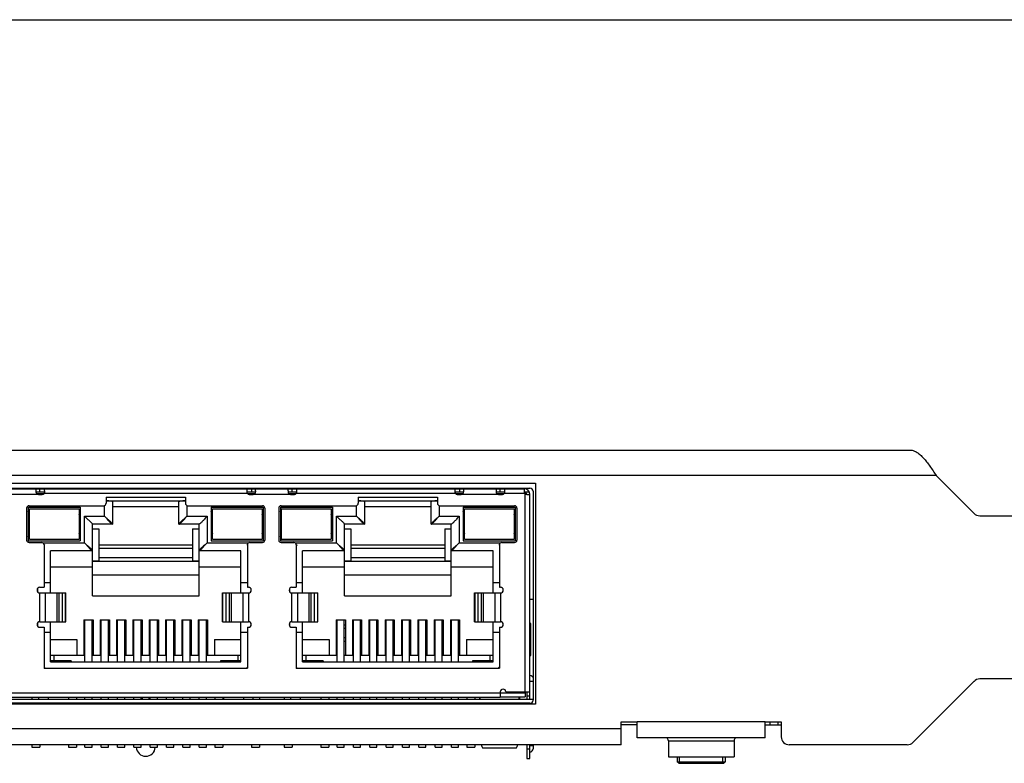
# Model space of a CAD drawing. Header units: millimetres. Extents: x -63 to 284, y 179 to 520.
# Tile 9 of 10: x 102 to 163, y 473 to 520. Entities that reach past the tile are written whole.
import ezdxf

# ---------------------------------------------------------------- set-up
doc = ezdxf.new("R2010")
doc.units = ezdxf.units.MM
doc.header["$LTSCALE"] = 16.335
doc.layers.get('0').update_dxf_attribs({"linetype": 'CONTINUOUS'})
doc.layers.add('00_COMPONENTS', color=7, linetype='CONTINUOUS')
doc.layers.add('05_ALL_CURVES', color=7, linetype='CONTINUOUS')

msp = doc.modelspace()

# ---------------------------------------------------------------- linework, layer by layer
msp.add_line((-63.202, 519.772), (284.116, 519.772))
at = {"color": 7}
for p, q in [((70.115, 490.458), (133.165, 490.458)), ((102.904, 490.458), (102.904, 490.498)), ((105.834, 490.498), (105.834, 490.458)), ((106.834, 490.458), (106.834, 490.498)), ((109.764, 490.498), (109.764, 490.458)), ((110.764, 490.458), (110.764, 490.498)), ((113.694, 490.498), (113.694, 490.458)), ((114.694, 490.458), (114.694, 490.498)), ((118.624, 490.458), (118.624, 490.498)), ((121.554, 490.498), (121.554, 490.458)), ((122.554, 490.458), (122.554, 490.498)), ((125.484, 490.498), (125.484, 490.458)), ((126.484, 490.458), (126.484, 490.498)), ((133.165, 490.458), (133.165, 490.258)), ((102.655, 490.258), (103.192, 490.258)), ((102.695, 490.158), (103.157, 490.158)), ((102.807, 490.108), (103.052, 490.108)), ((107.04, 489.935), (107.04, 489.548)), ((107.04, 489.935), (111.99, 489.935)), ((107.04, 489.708), (111.99, 489.708)), ((111.99, 489.935), (111.99, 489.548)), ((115.838, 490.258), (116.375, 490.258)), ((115.873, 490.158), (116.334, 490.158)), ((115.977, 490.108), (116.223, 490.108)), ((118.405, 490.258), (118.942, 490.258)), ((118.445, 490.158), (118.907, 490.158)), ((118.557, 490.108), (118.802, 490.108)), ((122.79, 489.935), (122.79, 489.548)), ((122.79, 489.935), (127.74, 489.935)), ((122.79, 489.708), (127.74, 489.708)), ((127.74, 489.935), (127.74, 489.548)), ((128.838, 490.258), (129.375, 490.258)), ((128.873, 490.158), (129.334, 490.158)), ((128.977, 490.108), (129.223, 490.108)), ((131.405, 490.258), (131.942, 490.258)), ((131.445, 490.158), (131.907, 490.158)), ((131.557, 490.108), (131.802, 490.108)), ((133.165, 490.258), (133.481, 490.258)), ((133.315, 490.108), (133.515, 490.108)), ((133.515, 477.298), (133.515, 490.108)), ((102.075, 489.248), (102.075, 487.248)), ((102.175, 489.298), (102.175, 487.198)), ((102.175, 489.298), (105.425, 489.298)), ((102.25, 488.818), (102.175, 489.048)), ((102.175, 489.048), (102.25, 489.048)), ((102.225, 489.398), (106.89, 489.398)), ((102.25, 487.298), (102.25, 489.198)), ((102.25, 489.198), (105.35, 489.198)), ((105.35, 489.198), (105.35, 487.298)), ((105.35, 488.818), (105.425, 489.048)), ((105.35, 489.048), (105.425, 489.048)), ((105.425, 489.298), (105.425, 487.198)), ((107.44, 489.642), (107.44, 488.238)), ((107.44, 489.358), (111.59, 489.358)), ((111.59, 488.238), (111.59, 489.642)), ((112.14, 489.398), (116.805, 489.398)), ((113.605, 489.298), (113.605, 487.198)), ((113.605, 489.298), (116.855, 489.298)), ((113.68, 488.818), (113.605, 489.048)), ((113.605, 489.048), (113.68, 489.048)), ((113.68, 487.298), (113.68, 489.198)), ((113.68, 489.198), (116.78, 489.198)), ((116.78, 489.198), (116.78, 487.298)), ((116.78, 488.818), (116.855, 489.048)), ((116.78, 489.048), (116.855, 489.048)), ((116.855, 489.298), (116.855, 487.198)), ((116.955, 489.248), (116.955, 487.248)), ((117.825, 489.248), (117.825, 487.248)), ((117.925, 489.298), (117.925, 487.198)), ((117.925, 489.298), (121.175, 489.298)), ((118, 488.818), (117.925, 489.048)), ((117.925, 489.048), (118, 489.048)), ((117.975, 489.398), (122.64, 489.398)), ((118, 487.298), (118, 489.198)), ((118, 489.198), (121.1, 489.198)), ((121.1, 489.198), (121.1, 487.298)), ((121.1, 488.818), (121.175, 489.048)), ((121.1, 489.048), (121.175, 489.048)), ((121.175, 489.298), (121.175, 487.198)), ((123.19, 489.642), (123.19, 488.238)), ((123.19, 489.358), (127.34, 489.358)), ((127.34, 488.238), (127.34, 489.642)), ((127.89, 489.398), (132.555, 489.398)), ((129.355, 489.298), (129.355, 487.198)), ((129.355, 489.298), (132.605, 489.298)), ((129.43, 488.818), (129.355, 489.048)), ((129.355, 489.048), (129.43, 489.048)), ((129.43, 487.298), (129.43, 489.198)), ((129.43, 489.198), (132.53, 489.198)), ((132.53, 489.198), (132.53, 487.298)), ((132.53, 488.818), (132.605, 489.048)), ((132.53, 489.048), (132.605, 489.048)), ((132.605, 489.298), (132.605, 487.198)), ((132.705, 489.248), (132.705, 487.248)), ((106.185, 483.758), (106.185, 488.238)), ((107.44, 488.238), (106.185, 488.238)), ((106.185, 487.958), (106.585, 487.958)), ((106.585, 487.958), (106.585, 485.958)), ((112.845, 488.238), (111.59, 488.238)), ((112.445, 487.958), (112.445, 485.958)), ((112.445, 487.958), (112.845, 487.958)), ((112.845, 483.758), (112.845, 488.238)), ((121.935, 483.758), (121.935, 488.238)), ((123.19, 488.238), (121.935, 488.238)), ((121.935, 487.958), (122.335, 487.958)), ((122.335, 487.958), (122.335, 485.958)), ((128.595, 488.238), (127.34, 488.238)), ((128.195, 487.958), (128.195, 485.958)), ((128.195, 487.958), (128.595, 487.958)), ((128.595, 483.758), (128.595, 488.238)), ((102.175, 487.448), (102.25, 487.678)), ((102.175, 487.448), (102.25, 487.448)), ((102.25, 487.298), (105.35, 487.298)), ((105.425, 487.448), (105.35, 487.678)), ((105.35, 487.448), (105.425, 487.448)), ((113.68, 487.678), (113.605, 487.448)), ((113.68, 487.448), (113.605, 487.448)), ((113.68, 487.298), (116.78, 487.298)), ((116.855, 487.448), (116.78, 487.678)), ((116.855, 487.448), (116.78, 487.448)), ((117.925, 487.448), (118, 487.678)), ((117.925, 487.448), (118, 487.448)), ((118, 487.298), (121.1, 487.298)), ((121.175, 487.448), (121.1, 487.678)), ((121.1, 487.448), (121.175, 487.448)), ((129.43, 487.678), (129.355, 487.448)), ((129.43, 487.448), (129.355, 487.448)), ((129.43, 487.298), (132.53, 487.298)), ((132.605, 487.448), (132.53, 487.678)), ((132.605, 487.448), (132.53, 487.448)), ((102.175, 487.198), (105.425, 487.198)), ((102.225, 487.098), (103.015, 487.098)), ((103.165, 486.948), (103.165, 484.298)), ((112.445, 486.941), (106.585, 486.941)), ((113.605, 487.198), (116.855, 487.198)), ((115.865, 486.948), (115.865, 484.298)), ((116.015, 487.098), (116.805, 487.098)), ((117.925, 487.198), (121.175, 487.198)), ((117.975, 487.098), (118.765, 487.098)), ((118.915, 486.948), (118.915, 484.298)), ((128.195, 486.941), (122.335, 486.941)), ((129.355, 487.198), (132.605, 487.198)), ((131.615, 486.948), (131.615, 484.298)), ((131.765, 487.098), (132.555, 487.098)), ((103.565, 483.948), (103.565, 486.578)), ((106.185, 486.578), (103.565, 486.578)), ((115.465, 486.578), (112.845, 486.578)), ((115.465, 483.948), (115.465, 486.578)), ((119.315, 483.948), (119.315, 486.578)), ((121.935, 486.578), (119.315, 486.578)), ((131.215, 486.578), (128.595, 486.578)), ((131.215, 483.948), (131.215, 486.578)), ((103.565, 485.578), (106.185, 485.578)), ((106.185, 485.958), (106.585, 485.958)), ((106.185, 485.941), (112.845, 485.941)), ((112.445, 485.958), (112.845, 485.958)), ((112.845, 485.578), (115.465, 485.578)), ((119.315, 485.578), (121.935, 485.578)), ((121.935, 485.958), (122.335, 485.958)), ((121.935, 485.941), (128.595, 485.941)), ((128.195, 485.958), (128.595, 485.958)), ((128.595, 485.578), (131.215, 485.578)), ((112.845, 485.058), (106.185, 485.058)), ((128.595, 485.058), (121.935, 485.058)), ((102.725, 484.128), (102.725, 484.118)), ((102.745, 484.21), (102.745, 484.032)), ((102.895, 484.298), (103.165, 484.298)), ((103.165, 484.598), (103.565, 484.598)), ((115.465, 484.598), (115.865, 484.598)), ((115.865, 484.298), (115.935, 484.298)), ((116.105, 484.128), (116.105, 484.118)), ((118.475, 484.128), (118.475, 484.118)), ((118.495, 484.21), (118.495, 484.032)), ((118.645, 484.298), (118.915, 484.298)), ((118.915, 484.598), (119.315, 484.598)), ((131.215, 484.598), (131.615, 484.598)), ((131.615, 484.298), (131.685, 484.298)), ((131.855, 484.128), (131.855, 484.118)), ((102.895, 483.948), (104.52, 483.948)), ((104.108, 482.148), (104.108, 483.948)), ((104.515, 482.148), (104.515, 483.948)), ((106.185, 483.758), (112.845, 483.758)), ((114.311, 483.948), (115.935, 483.948)), ((114.315, 482.148), (114.315, 483.948)), ((114.722, 483.948), (114.722, 482.148)), ((118.645, 483.948), (120.27, 483.948)), ((119.858, 482.148), (119.858, 483.948)), ((120.265, 482.148), (120.265, 483.948)), ((121.935, 483.758), (128.595, 483.758)), ((130.061, 483.948), (131.685, 483.948)), ((130.065, 482.148), (130.065, 483.948)), ((130.472, 483.948), (130.472, 482.148)), ((133.515, 483.548), (133.715, 483.548)), ((102.725, 481.978), (102.725, 481.968)), ((102.745, 482.06), (102.745, 481.882)), ((102.895, 482.148), (104.519, 482.148)), ((102.895, 481.798), (103.165, 481.798)), ((103.165, 481.798), (103.165, 479.248)), ((103.565, 479.648), (103.565, 482.148)), ((105.655, 482.258), (105.655, 480.028)), ((105.655, 482.258), (106.235, 482.258)), ((105.72, 481.941), (105.655, 481.941)), ((105.72, 479.648), (105.72, 482.258)), ((106.17, 479.648), (106.17, 482.258)), ((106.235, 481.941), (106.17, 481.941)), ((106.235, 482.258), (106.235, 480.028)), ((106.675, 482.258), (106.675, 480.028)), ((106.675, 482.258), (107.255, 482.258)), ((106.74, 481.941), (106.675, 481.941)), ((106.74, 479.648), (106.74, 482.258)), ((107.19, 479.648), (107.19, 482.258)), ((107.255, 481.941), (107.19, 481.941)), ((107.255, 482.258), (107.255, 480.028)), ((107.695, 482.258), (107.695, 480.028)), ((107.695, 482.258), (108.275, 482.258)), ((107.76, 481.941), (107.695, 481.941)), ((107.76, 479.648), (107.76, 482.258)), ((108.21, 479.648), (108.21, 482.258)), ((108.275, 481.941), (108.21, 481.941)), ((108.275, 482.258), (108.275, 480.028)), ((108.715, 482.258), (108.715, 480.028)), ((108.715, 482.258), (109.295, 482.258)), ((108.78, 481.941), (108.715, 481.941)), ((108.78, 479.648), (108.78, 482.258)), ((109.23, 479.648), (109.23, 482.258)), ((109.295, 481.941), (109.23, 481.941)), ((109.295, 482.258), (109.295, 480.028)), ((109.735, 482.258), (109.735, 480.028)), ((109.735, 482.258), (110.315, 482.258)), ((109.8, 481.941), (109.735, 481.941)), ((109.8, 479.648), (109.8, 482.258)), ((110.25, 479.648), (110.25, 482.258)), ((110.315, 481.941), (110.25, 481.941)), ((110.315, 482.258), (110.315, 480.028)), ((110.755, 482.258), (110.755, 480.028)), ((110.755, 482.258), (111.335, 482.258)), ((110.82, 481.941), (110.755, 481.941)), ((110.82, 479.648), (110.82, 482.258)), ((111.27, 479.648), (111.27, 482.258)), ((111.335, 481.941), (111.27, 481.941)), ((111.335, 482.258), (111.335, 480.028)), ((111.775, 482.258), (111.775, 480.028)), ((111.775, 482.258), (112.355, 482.258)), ((111.84, 481.941), (111.775, 481.941)), ((111.84, 479.648), (111.84, 482.258)), ((112.29, 479.648), (112.29, 482.258)), ((112.355, 481.941), (112.29, 481.941)), ((112.355, 482.258), (112.355, 480.028)), ((112.795, 482.258), (112.795, 480.028)), ((112.795, 482.258), (113.375, 482.258)), ((112.86, 481.941), (112.795, 481.941)), ((112.86, 479.648), (112.86, 482.258)), ((113.31, 479.648), (113.31, 482.258)), ((113.375, 481.941), (113.31, 481.941)), ((113.375, 482.258), (113.375, 480.028)), ((114.31, 482.148), (115.935, 482.148)), ((115.465, 479.648), (115.465, 482.148)), ((115.865, 481.798), (115.865, 479.248)), ((115.865, 481.798), (115.935, 481.798)), ((116.105, 481.978), (116.105, 481.968)), ((118.475, 481.978), (118.475, 481.968)), ((118.495, 482.06), (118.495, 481.882)), ((118.645, 482.148), (120.269, 482.148)), ((118.645, 481.798), (118.915, 481.798)), ((118.915, 481.798), (118.915, 479.248)), ((119.315, 479.648), (119.315, 482.148)), ((121.405, 482.258), (121.405, 480.028)), ((121.405, 482.258), (121.985, 482.258)), ((121.47, 481.941), (121.405, 481.941)), ((121.47, 479.648), (121.47, 482.258)), ((121.92, 479.648), (121.92, 482.258)), ((121.985, 481.941), (121.92, 481.941)), ((121.985, 482.258), (121.985, 480.028)), ((122.425, 482.258), (122.425, 480.028)), ((122.425, 482.258), (123.005, 482.258)), ((122.49, 481.941), (122.425, 481.941)), ((122.49, 479.648), (122.49, 482.258)), ((122.94, 479.648), (122.94, 482.258)), ((123.005, 481.941), (122.94, 481.941)), ((123.005, 482.258), (123.005, 480.028)), ((123.445, 482.258), (123.445, 480.028)), ((123.445, 482.258), (124.025, 482.258)), ((123.51, 481.941), (123.445, 481.941)), ((123.51, 479.648), (123.51, 482.258)), ((123.96, 479.648), (123.96, 482.258)), ((124.025, 481.941), (123.96, 481.941)), ((124.025, 482.258), (124.025, 480.028)), ((124.465, 482.258), (124.465, 480.028)), ((124.465, 482.258), (125.045, 482.258)), ((124.53, 481.941), (124.465, 481.941)), ((124.53, 479.648), (124.53, 482.258)), ((124.98, 479.648), (124.98, 482.258)), ((125.045, 481.941), (124.98, 481.941)), ((125.045, 482.258), (125.045, 480.028)), ((125.485, 482.258), (125.485, 480.028)), ((125.485, 482.258), (126.065, 482.258)), ((125.55, 481.941), (125.485, 481.941)), ((125.55, 479.648), (125.55, 482.258)), ((126, 479.648), (126, 482.258)), ((126.065, 481.941), (126, 481.941)), ((126.065, 482.258), (126.065, 480.028)), ((126.505, 482.258), (126.505, 480.028)), ((126.505, 482.258), (127.085, 482.258)), ((126.57, 481.941), (126.505, 481.941)), ((126.57, 479.648), (126.57, 482.258)), ((127.02, 479.648), (127.02, 482.258)), ((127.085, 481.941), (127.02, 481.941)), ((127.085, 482.258), (127.085, 480.028)), ((127.525, 482.258), (127.525, 480.028)), ((127.525, 482.258), (128.105, 482.258)), ((127.59, 481.941), (127.525, 481.941)), ((127.59, 479.648), (127.59, 482.258)), ((128.04, 479.648), (128.04, 482.258)), ((128.105, 481.941), (128.04, 481.941)), ((128.105, 482.258), (128.105, 480.028)), ((128.545, 482.258), (128.545, 480.028)), ((128.545, 482.258), (129.125, 482.258)), ((128.61, 481.941), (128.545, 481.941)), ((128.61, 479.648), (128.61, 482.258)), ((129.06, 479.648), (129.06, 482.258)), ((129.125, 481.941), (129.06, 481.941)), ((129.125, 482.258), (129.125, 480.028)), ((130.06, 482.148), (131.685, 482.148)), ((131.215, 479.648), (131.215, 482.148)), ((131.615, 481.798), (131.615, 479.248)), ((131.615, 481.798), (131.685, 481.798)), ((131.855, 481.978), (131.855, 481.968)), ((133.565, 482.041), (133.515, 482.041)), ((133.565, 480.041), (133.565, 482.041)), ((103.165, 481.498), (103.565, 481.498)), ((115.465, 481.498), (115.865, 481.498)), ((118.915, 481.498), (119.315, 481.498)), ((131.215, 481.498), (131.615, 481.498)), ((103.565, 481.028), (105.215, 481.028)), ((105.215, 481.028), (105.215, 480.028)), ((105.655, 480.941), (105.72, 480.941)), ((106.17, 480.941), (106.235, 480.941)), ((106.675, 480.941), (106.74, 480.941)), ((107.19, 480.941), (107.255, 480.941)), ((107.695, 480.941), (107.76, 480.941)), ((108.21, 480.941), (108.275, 480.941)), ((108.715, 480.941), (108.78, 480.941)), ((109.23, 480.941), (109.295, 480.941)), ((109.735, 480.941), (109.8, 480.941)), ((110.25, 480.941), (110.315, 480.941)), ((110.755, 480.941), (110.82, 480.941)), ((111.27, 480.941), (111.335, 480.941)), ((111.775, 480.941), (111.84, 480.941)), ((112.29, 480.941), (112.355, 480.941)), ((112.795, 480.941), (112.86, 480.941)), ((113.31, 480.941), (113.375, 480.941)), ((113.815, 481.028), (113.815, 480.028)), ((113.815, 481.028), (115.465, 481.028)), ((119.315, 481.028), (120.965, 481.028)), ((120.965, 481.028), (120.965, 480.028)), ((121.405, 480.941), (121.47, 480.941)), ((121.92, 480.941), (121.985, 480.941)), ((122.425, 480.941), (122.49, 480.941)), ((122.94, 480.941), (123.005, 480.941)), ((123.445, 480.941), (123.51, 480.941)), ((123.96, 480.941), (124.025, 480.941)), ((124.465, 480.941), (124.53, 480.941)), ((124.98, 480.941), (125.045, 480.941)), ((125.485, 480.941), (125.55, 480.941)), ((126, 480.941), (126.065, 480.941)), ((126.505, 480.941), (126.57, 480.941)), ((127.02, 480.941), (127.085, 480.941)), ((127.525, 480.941), (127.59, 480.941)), ((128.04, 480.941), (128.105, 480.941)), ((128.545, 480.941), (128.61, 480.941)), ((129.06, 480.941), (129.125, 480.941)), ((129.565, 481.028), (129.565, 480.028)), ((129.565, 481.028), (131.215, 481.028)), ((105.72, 480.028), (103.565, 480.028)), ((103.765, 480.028), (103.765, 479.708)), ((106.74, 480.028), (106.17, 480.028)), ((107.76, 480.028), (107.19, 480.028)), ((108.78, 480.028), (108.21, 480.028)), ((109.8, 480.028), (109.23, 480.028)), ((110.82, 480.028), (110.25, 480.028)), ((111.84, 480.028), (111.27, 480.028)), ((112.86, 480.028), (112.29, 480.028)), ((115.465, 480.028), (113.31, 480.028)), ((115.265, 480.028), (115.265, 479.708)), ((121.47, 480.028), (119.315, 480.028)), ((119.515, 480.028), (119.515, 479.708)), ((122.49, 480.028), (121.92, 480.028)), ((123.51, 480.028), (122.94, 480.028)), ((124.53, 480.028), (123.96, 480.028)), ((125.55, 480.028), (124.98, 480.028)), ((126.57, 480.028), (126, 480.028)), ((127.59, 480.028), (127.02, 480.028)), ((128.61, 480.028), (128.04, 480.028)), ((131.215, 480.028), (129.06, 480.028)), ((131.015, 480.028), (131.015, 479.708)), ((133.515, 480.041), (133.565, 480.041)), ((103.165, 479.248), (115.865, 479.248)), ((104.85, 479.708), (103.565, 479.708)), ((103.565, 479.648), (115.465, 479.648)), ((104.85, 479.708), (104.85, 479.648)), ((114.18, 479.708), (114.18, 479.648)), ((115.465, 479.708), (114.18, 479.708)), ((118.915, 479.248), (131.615, 479.248)), ((120.6, 479.708), (119.315, 479.708)), ((119.315, 479.648), (131.215, 479.648)), ((120.6, 479.708), (120.6, 479.648)), ((129.93, 479.708), (129.93, 479.648)), ((131.215, 479.708), (129.93, 479.708)), ((133.715, 478.408), (133.515, 478.408)), ((131.665, 477.408), (71.615, 477.408)), ((102.405, 477.408), (102.405, 477.298)), ((102.815, 477.408), (102.815, 477.298)), ((103.415, 477.408), (103.415, 477.298)), ((104.695, 477.408), (104.695, 477.298)), ((105.195, 477.408), (105.195, 477.298)), ((105.72, 477.298), (105.72, 477.408)), ((106.17, 477.298), (106.17, 477.408)), ((106.74, 477.298), (106.74, 477.408)), ((107.19, 477.298), (107.19, 477.408)), ((107.76, 477.298), (107.76, 477.408)), ((108.21, 477.298), (108.21, 477.408)), ((108.78, 477.298), (108.78, 477.408)), ((109.23, 477.298), (109.23, 477.408)), ((109.8, 477.298), (109.8, 477.408)), ((110.25, 477.298), (110.25, 477.408)), ((110.82, 477.298), (110.82, 477.408)), ((111.27, 477.298), (111.27, 477.408)), ((111.84, 477.298), (111.84, 477.408)), ((112.29, 477.298), (112.29, 477.408)), ((112.86, 477.298), (112.86, 477.408)), ((113.31, 477.298), (113.31, 477.408)), ((113.835, 477.408), (113.835, 477.298)), ((114.335, 477.408), (114.335, 477.298)), ((114.395, 477.298), (114.395, 477.408)), ((115.615, 477.408), (115.615, 477.298)), ((116.215, 477.408), (116.215, 477.298)), ((116.625, 477.408), (116.625, 477.298)), ((118.155, 477.408), (118.155, 477.298)), ((118.565, 477.408), (118.565, 477.298)), ((119.165, 477.408), (119.165, 477.298)), ((120.445, 477.408), (120.445, 477.298)), ((120.945, 477.408), (120.945, 477.298)), ((121.47, 477.298), (121.47, 477.408)), ((121.92, 477.298), (121.92, 477.408)), ((122.49, 477.298), (122.49, 477.408)), ((122.94, 477.298), (122.94, 477.408)), ((123.51, 477.298), (123.51, 477.408)), ((123.96, 477.298), (123.96, 477.408)), ((124.53, 477.298), (124.53, 477.408)), ((124.98, 477.298), (124.98, 477.408)), ((125.55, 477.298), (125.55, 477.408)), ((126, 477.298), (126, 477.408)), ((126.57, 477.298), (126.57, 477.408)), ((127.02, 477.298), (127.02, 477.408)), ((127.59, 477.298), (127.59, 477.408)), ((128.04, 477.298), (128.04, 477.408)), ((128.61, 477.298), (128.61, 477.408)), ((129.06, 477.298), (129.06, 477.408)), ((129.585, 477.408), (129.585, 477.298)), ((130.085, 477.408), (130.085, 477.298)), ((130.365, 477.408), (130.365, 477.298)), ((131.665, 477.758), (131.665, 477.408)), ((131.665, 477.708), (133.215, 477.708)), ((131.665, 477.458), (133.215, 477.458)), ((132.015, 477.758), (133.515, 477.758)), ((132.865, 477.458), (132.865, 477.298)), ((133.215, 477.758), (133.215, 477.458)), ((133.315, 477.758), (133.315, 477.298)), ((69.565, 477.298), (133.715, 477.298)), ((140.221, 475.698), (139.221, 475.698)), ((148.221, 475.698), (149.221, 475.698)), ((149.021, 475.698), (149.021, 475.898)), ((102.405, 474.458), (102.405, 474.298)), ((102.405, 474.298), (102.905, 474.298)), ((102.905, 474.458), (102.905, 474.298)), ((104.695, 474.458), (104.695, 474.298)), ((104.695, 474.298), (105.195, 474.298)), ((105.195, 474.458), (105.195, 474.298)), ((105.72, 474.298), (105.72, 474.458)), ((105.72, 474.298), (106.17, 474.298)), ((106.17, 474.298), (106.17, 474.458)), ((106.74, 474.298), (106.74, 474.458)), ((106.74, 474.298), (107.19, 474.298)), ((107.19, 474.298), (107.19, 474.458)), ((107.76, 474.298), (107.76, 474.458)), ((107.76, 474.298), (108.21, 474.298)), ((108.21, 474.298), (108.21, 474.458)), ((108.78, 474.298), (108.78, 474.458)), ((108.78, 474.298), (109.23, 474.298)), ((109.23, 474.298), (109.23, 474.458)), ((109.8, 474.298), (109.8, 474.458)), ((109.8, 474.298), (110.25, 474.298)), ((110.25, 474.298), (110.25, 474.458)), ((110.82, 474.298), (110.82, 474.458)), ((110.82, 474.298), (111.27, 474.298)), ((111.27, 474.298), (111.27, 474.458)), ((111.84, 474.298), (111.84, 474.458)), ((111.84, 474.298), (112.29, 474.298)), ((112.29, 474.298), (112.29, 474.458)), ((112.86, 474.298), (112.86, 474.458)), ((112.86, 474.298), (113.31, 474.298)), ((113.31, 474.298), (113.31, 474.458)), ((113.835, 474.458), (113.835, 474.298)), ((113.835, 474.298), (114.335, 474.298)), ((114.335, 474.458), (114.335, 474.298)), ((116.125, 474.458), (116.125, 474.298)), ((116.125, 474.298), (116.625, 474.298)), ((116.625, 474.458), (116.625, 474.298)), ((118.155, 474.458), (118.155, 474.298)), ((118.155, 474.298), (118.655, 474.298)), ((118.655, 474.458), (118.655, 474.298)), ((120.445, 474.458), (120.445, 474.298)), ((120.445, 474.298), (120.945, 474.298)), ((120.945, 474.458), (120.945, 474.298)), ((121.47, 474.298), (121.47, 474.458)), ((121.47, 474.298), (121.92, 474.298)), ((121.92, 474.298), (121.92, 474.458)), ((122.49, 474.298), (122.49, 474.458)), ((122.49, 474.298), (122.94, 474.298)), ((122.94, 474.298), (122.94, 474.458)), ((123.51, 474.298), (123.51, 474.458)), ((123.51, 474.298), (123.96, 474.298)), ((123.96, 474.298), (123.96, 474.458)), ((124.53, 474.298), (124.53, 474.458)), ((124.53, 474.298), (124.98, 474.298)), ((124.98, 474.298), (124.98, 474.458)), ((125.55, 474.298), (125.55, 474.458)), ((125.55, 474.298), (126, 474.298)), ((126, 474.298), (126, 474.458)), ((126.57, 474.298), (126.57, 474.458)), ((126.57, 474.298), (127.02, 474.298)), ((127.02, 474.298), (127.02, 474.458)), ((127.59, 474.298), (127.59, 474.458)), ((127.59, 474.298), (128.04, 474.298)), ((128.04, 474.298), (128.04, 474.458)), ((128.61, 474.298), (128.61, 474.458)), ((128.61, 474.298), (129.06, 474.298)), ((129.06, 474.298), (129.06, 474.458)), ((129.585, 474.458), (129.585, 474.298)), ((129.585, 474.298), (130.085, 474.298)), ((130.085, 474.458), (130.085, 474.298)), ((133.315, 474.458), (133.315, 473.609)), ((133.515, 473.609), (133.515, 474.458)), ((133.515, 474.408), (133.715, 474.408)), ((133.715, 474.458), (133.715, 474.208)), ((130.552, 474.258), (132.678, 474.258)), ((133.315, 473.608), (133.515, 473.608))]:
    msp.add_line(p, q, dxfattribs=at)
at = {"color": 4}
for p, q in [((102.907, 490.258), (102.907, 490.458)), ((116.123, 490.458), (116.123, 490.258)), ((118.657, 490.258), (118.657, 490.458)), ((129.123, 490.458), (129.123, 490.258)), ((131.657, 490.258), (131.657, 490.458)), ((102.807, 490.108), (100.473, 490.108)), ((115.865, 490.158), (103.164, 490.158)), ((118.557, 490.108), (116.223, 490.108)), ((128.865, 490.158), (118.914, 490.158)), ((131.557, 490.108), (129.223, 490.108)), ((133.203, 490.158), (131.914, 490.158)), ((133.215, 477.758), (133.215, 490.147)), ((106.94, 488.738), (106.94, 489.398)), ((112.09, 489.398), (112.09, 488.738)), ((122.69, 488.738), (122.69, 489.398)), ((127.84, 489.398), (127.84, 488.738)), ((105.685, 487.078), (105.685, 488.738)), ((105.685, 488.738), (106.94, 488.738)), ((112.09, 488.738), (113.345, 488.738)), ((113.345, 488.738), (113.345, 487.078)), ((121.435, 487.078), (121.435, 488.738)), ((121.435, 488.738), (122.69, 488.738)), ((127.84, 488.738), (129.095, 488.738)), ((129.095, 488.738), (129.095, 487.078)), ((103.094, 487.078), (105.685, 487.078)), ((106.585, 486.741), (112.445, 486.741)), ((113.345, 487.078), (115.935, 487.078)), ((118.844, 487.078), (121.435, 487.078)), ((122.335, 486.741), (128.195, 486.741)), ((129.095, 487.078), (131.685, 487.078)), ((112.445, 486.141), (106.585, 486.141)), ((128.195, 486.141), (122.335, 486.141)), ((102.9, 482.149), (102.9, 483.948)), ((103.238, 483.948), (103.238, 482.148)), ((103.955, 483.948), (103.955, 482.148)), ((104.31, 482.148), (104.31, 483.948)), ((104.491, 483.948), (104.491, 482.148)), ((114.339, 482.148), (114.339, 483.948)), ((114.52, 483.948), (114.52, 482.148)), ((114.875, 482.148), (114.875, 483.948)), ((115.592, 482.148), (115.592, 483.948)), ((115.93, 483.948), (115.93, 482.149)), ((118.65, 482.149), (118.65, 483.948)), ((118.988, 483.948), (118.988, 482.148)), ((119.705, 483.948), (119.705, 482.148)), ((120.06, 482.148), (120.06, 483.948)), ((120.241, 483.948), (120.241, 482.148)), ((130.089, 482.148), (130.089, 483.948)), ((130.27, 483.948), (130.27, 482.148)), ((130.625, 482.148), (130.625, 483.948)), ((131.342, 482.148), (131.342, 483.948)), ((131.68, 483.948), (131.68, 482.149)), ((105.655, 481.741), (105.72, 481.741)), ((106.17, 481.741), (106.235, 481.741)), ((106.675, 481.741), (106.74, 481.741)), ((107.19, 481.741), (107.255, 481.741)), ((107.695, 481.741), (107.76, 481.741)), ((108.21, 481.741), (108.275, 481.741)), ((108.715, 481.741), (108.78, 481.741)), ((109.23, 481.741), (109.295, 481.741)), ((109.735, 481.741), (109.8, 481.741)), ((110.25, 481.741), (110.315, 481.741)), ((110.755, 481.741), (110.82, 481.741)), ((111.27, 481.741), (111.335, 481.741)), ((111.775, 481.741), (111.84, 481.741)), ((112.29, 481.741), (112.355, 481.741)), ((112.795, 481.741), (112.86, 481.741)), ((113.31, 481.741), (113.375, 481.741)), ((121.405, 481.741), (121.47, 481.741)), ((121.92, 481.741), (121.985, 481.741)), ((122.425, 481.741), (122.49, 481.741)), ((122.94, 481.741), (123.005, 481.741)), ((123.445, 481.741), (123.51, 481.741)), ((123.96, 481.741), (124.025, 481.741)), ((124.465, 481.741), (124.53, 481.741)), ((124.98, 481.741), (125.045, 481.741)), ((125.485, 481.741), (125.55, 481.741)), ((126, 481.741), (126.065, 481.741)), ((126.505, 481.741), (126.57, 481.741)), ((127.02, 481.741), (127.085, 481.741)), ((127.525, 481.741), (127.59, 481.741)), ((128.04, 481.741), (128.105, 481.741)), ((128.545, 481.741), (128.61, 481.741)), ((129.06, 481.741), (129.125, 481.741)), ((105.72, 481.141), (105.655, 481.141)), ((106.235, 481.141), (106.17, 481.141)), ((106.74, 481.141), (106.675, 481.141)), ((107.255, 481.141), (107.19, 481.141)), ((107.76, 481.141), (107.695, 481.141)), ((108.275, 481.141), (108.21, 481.141)), ((108.78, 481.141), (108.715, 481.141)), ((109.295, 481.141), (109.23, 481.141)), ((109.8, 481.141), (109.735, 481.141)), ((110.315, 481.141), (110.25, 481.141)), ((110.82, 481.141), (110.755, 481.141)), ((111.335, 481.141), (111.27, 481.141)), ((111.84, 481.141), (111.775, 481.141)), ((112.355, 481.141), (112.29, 481.141)), ((112.86, 481.141), (112.795, 481.141)), ((113.375, 481.141), (113.31, 481.141)), ((121.47, 481.141), (121.405, 481.141)), ((121.985, 481.141), (121.92, 481.141)), ((122.49, 481.141), (122.425, 481.141)), ((123.005, 481.141), (122.94, 481.141)), ((123.51, 481.141), (123.445, 481.141)), ((124.025, 481.141), (123.96, 481.141)), ((124.53, 481.141), (124.465, 481.141)), ((125.045, 481.141), (124.98, 481.141)), ((125.55, 481.141), (125.485, 481.141)), ((126.065, 481.141), (126, 481.141)), ((126.57, 481.141), (126.505, 481.141)), ((127.085, 481.141), (127.02, 481.141)), ((127.59, 481.141), (127.525, 481.141)), ((128.105, 481.141), (128.04, 481.141)), ((128.61, 481.141), (128.545, 481.141)), ((129.125, 481.141), (129.06, 481.141)), ((71.615, 477.708), (131.665, 477.708)), ((109.315, 477.298), (109.315, 477.408)), ((109.715, 477.408), (109.715, 477.298)), ((133.315, 477.508), (133.515, 477.508)), ((148.521, 475.698), (148.521, 475.898)), ((133.315, 474.208), (133.515, 474.208))]:
    msp.add_line(p, q, dxfattribs=at)
at = {"color": 7}
for centre, radius, start, end in [((120.649, 490.155), 4.276, 177.63909, 178.61124), ((133.649, 490.155), 4.276, 177.63909, 178.61124), ((133.165, 490.108), 0.35, 0, 90), ((102.81, 490.262), 0.155, 181.36944, 222.09672), ((102.807, 490.259), 0.151, 222.05894, 269.95613), ((103.055, 490.257), 0.147, 318.09868, 0.68739), ((115.975, 490.257), 0.147, 179.31262, 221.90131), ((116.223, 490.259), 0.151, 270.04388, 317.94137), ((116.22, 490.262), 0.155, 317.90352, 358.63067), ((118.56, 490.262), 0.155, 181.36944, 222.09672), ((118.557, 490.259), 0.151, 222.05894, 269.95613), ((118.805, 490.257), 0.147, 318.09868, 0.68739), ((128.975, 490.257), 0.147, 179.31262, 221.90131), ((129.223, 490.259), 0.151, 270.04388, 317.94137), ((129.22, 490.262), 0.155, 317.90352, 358.63067), ((131.56, 490.262), 0.155, 181.36944, 222.09672), ((131.557, 490.259), 0.151, 222.05894, 269.95613), ((131.805, 490.257), 0.147, 318.09868, 0.68739), ((133.165, 490.108), 0.15, 0, 90), ((133.315, 490.258), 0.15, 180, 270), ((102.225, 489.248), 0.15, 90.00129, 179.999), ((106.89, 489.548), 0.15, 269.99846, 0.00125), ((112.14, 489.548), 0.15, 179.99875, 270.00154), ((116.805, 489.248), 0.15, 0.001, 89.99871), ((117.975, 489.248), 0.15, 90.00129, 179.999), ((122.64, 489.548), 0.15, 269.99846, 0.00125), ((127.89, 489.548), 0.15, 179.99875, 270.00154), ((132.555, 489.248), 0.15, 0.001, 89.99871), ((102.225, 487.248), 0.15, 179.99872, 269.99903), ((116.805, 487.248), 0.15, 270.00097, 0.00128), ((117.975, 487.248), 0.15, 179.99872, 269.99903), ((132.555, 487.248), 0.15, 270.00097, 0.00128), ((103.015, 486.948), 0.15, 0.00138, 90.00127), ((106.249, 490.351), 4.566, 227.55588, 228.37663), ((119.238, 483.894), 4.566, 137.55588, 138.37663), ((116.015, 486.948), 0.15, 89.99873, 179.99862), ((118.765, 486.948), 0.15, 0.00138, 90.00127), ((121.999, 490.351), 4.566, 227.55588, 228.37663), ((134.988, 483.894), 4.566, 137.55588, 138.37663), ((131.765, 486.948), 0.15, 89.99873, 179.99862), ((102.895, 484.128), 0.17, 90, 180), ((115.935, 484.128), 0.17, 0, 90), ((118.645, 484.128), 0.17, 90, 180), ((131.685, 484.128), 0.17, 0, 90), ((102.895, 484.118), 0.17, 180, 270), ((115.935, 484.118), 0.17, 270, 360), ((118.645, 484.118), 0.17, 180, 270), ((131.685, 484.118), 0.17, 270, 360), ((102.895, 481.978), 0.17, 90, 180), ((102.895, 481.968), 0.17, 180, 270), ((115.935, 481.978), 0.17, 0, 90), ((115.935, 481.968), 0.17, 270, 360), ((118.645, 481.978), 0.17, 90, 180), ((118.645, 481.968), 0.17, 180, 270), ((131.685, 481.978), 0.17, 0, 90), ((131.685, 481.968), 0.17, 270, 360), ((99.79, 482.334), 4.568, 317.61808, 318.37647), ((112.779, 475.874), 4.568, 47.61808, 48.37647), ((115.54, 482.334), 4.568, 317.61808, 318.37647), ((128.529, 475.874), 4.568, 47.61808, 48.37647), ((131.84, 477.758), 0.175, 0, 180), ((109.515, 474.341), 0.6, 184.0563, 355.46751)]:
    msp.add_arc(centre, radius, start, end, dxfattribs=at)
for centre, major_axis, ratio, start_param, end_param in [((103.192, 490.158), (0, 0.3), 0.036145, -1.230959, 0), ((115.838, 490.158), (0, 0.3), 0.036145, 0, 1.230959), ((118.942, 490.158), (0, 0.3), 0.036145, -1.230959, 0), ((128.838, 490.158), (0, 0.3), 0.036145, 0, 1.230959), ((131.942, 490.158), (0, 0.3), 0.036145, -1.230959, 0), ((103.052, 490.258), (0.15, 0), 0.999347, -1.570796, -0.729728), ((106.94, 489.642), (0.5, 0), 0.132075, 0, 1.369333), ((112.09, 489.642), (0.5, 0), 0.132075, 1.772241, 3.141593), ((115.977, 490.258), (0.15, 0), 0.999347, -2.411865, -1.570796), ((118.802, 490.258), (0.15, 0), 0.999347, -1.570796, -0.729728), ((122.69, 489.642), (0.5, 0), 0.132075, 0, 1.369333), ((127.84, 489.642), (0.5, 0), 0.132075, 1.772241, 3.141593), ((128.977, 490.258), (0.15, 0), 0.999347, -2.411865, -1.570796), ((131.802, 490.258), (0.15, 0), 0.999347, -1.570796, -0.729728)]:
    msp.add_ellipse(centre, major_axis=major_axis, ratio=ratio, start_param=start_param, end_param=end_param, dxfattribs=at)
for points, knots in [([(102.633, 490.498), (102.634, 490.493), (102.634, 490.483), (102.635, 490.47), (102.637, 490.463), (102.637, 490.458), (102.638, 490.458)], [0, 0, 0, 0, 0.420937, 0.733617, 0.927329, 1, 1, 1, 1]), ([(102.639, 490.458), (102.64, 490.458), (102.642, 490.456), (102.643, 490.452), (102.644, 490.444), (102.645, 490.438), (102.646, 490.435)], [0, 0, 0, 0, 0.087766, 0.278672, 0.582682, 1, 1, 1, 1]), ([(102.646, 490.435), (102.646, 490.432), (102.648, 490.417), (102.649, 490.403), (102.65, 490.391)], [0, 0, 0, 0, 0.205639, 1, 1, 1, 1]), ([(102.65, 490.391), (102.65, 490.382), (102.653, 490.338), (102.654, 490.293), (102.655, 490.258)], [0, 0, 0, 0, 0.209412, 1, 1, 1, 1]), ([(116.377, 490.331), (116.378, 490.349), (116.379, 490.374), (116.381, 490.405), (116.383, 490.424), (116.385, 490.438), (116.386, 490.449), (116.388, 490.455), (116.39, 490.458), (116.391, 490.458)], [0, 0, 0, 0, 0.417515, 0.588203, 0.731006, 0.844198, 0.926581, 0.977885, 1, 1, 1, 1]), ([(116.392, 490.458), (116.393, 490.458), (116.393, 490.463), (116.395, 490.47), (116.396, 490.483), (116.396, 490.493), (116.397, 490.498)], [0, 0, 0, 0, 0.072672, 0.266386, 0.579064, 1, 1, 1, 1]), ([(118.383, 490.498), (118.384, 490.493), (118.384, 490.483), (118.385, 490.47), (118.387, 490.463), (118.387, 490.458), (118.388, 490.458)], [0, 0, 0, 0, 0.420937, 0.733617, 0.927329, 1, 1, 1, 1]), ([(118.389, 490.458), (118.39, 490.458), (118.392, 490.456), (118.393, 490.452), (118.394, 490.444), (118.395, 490.438), (118.396, 490.435)], [0, 0, 0, 0, 0.087766, 0.278672, 0.582682, 1, 1, 1, 1]), ([(118.396, 490.435), (118.396, 490.432), (118.398, 490.417), (118.399, 490.403), (118.4, 490.391)], [0, 0, 0, 0, 0.205639, 1, 1, 1, 1]), ([(118.4, 490.391), (118.4, 490.382), (118.403, 490.338), (118.404, 490.293), (118.405, 490.258)], [0, 0, 0, 0, 0.209412, 1, 1, 1, 1]), ([(129.377, 490.331), (129.378, 490.349), (129.379, 490.374), (129.381, 490.405), (129.383, 490.424), (129.385, 490.438), (129.386, 490.449), (129.388, 490.455), (129.39, 490.458), (129.391, 490.458)], [0, 0, 0, 0, 0.417515, 0.588203, 0.731006, 0.844198, 0.926581, 0.977885, 1, 1, 1, 1]), ([(129.392, 490.458), (129.393, 490.458), (129.393, 490.463), (129.395, 490.47), (129.396, 490.483), (129.396, 490.493), (129.397, 490.498)], [0, 0, 0, 0, 0.072672, 0.266386, 0.579064, 1, 1, 1, 1]), ([(131.383, 490.498), (131.384, 490.493), (131.384, 490.483), (131.385, 490.47), (131.387, 490.463), (131.387, 490.458), (131.388, 490.458)], [0, 0, 0, 0, 0.420937, 0.733617, 0.927329, 1, 1, 1, 1]), ([(131.389, 490.458), (131.39, 490.458), (131.392, 490.456), (131.393, 490.452), (131.394, 490.444), (131.395, 490.438), (131.396, 490.435)], [0, 0, 0, 0, 0.087766, 0.278672, 0.582682, 1, 1, 1, 1]), ([(131.396, 490.435), (131.396, 490.432), (131.398, 490.417), (131.399, 490.403), (131.4, 490.391)], [0, 0, 0, 0, 0.205639, 1, 1, 1, 1]), ([(131.4, 490.391), (131.4, 490.382), (131.403, 490.338), (131.404, 490.293), (131.405, 490.258)], [0, 0, 0, 0, 0.209412, 1, 1, 1, 1]), ([(105.685, 488.738), (105.741, 488.684), (105.825, 488.606), (105.938, 488.509), (106.015, 488.441), (106.072, 488.386), (106.112, 488.344), (106.136, 488.316), (106.156, 488.289), (106.171, 488.267), (106.18, 488.251), (106.185, 488.242), (106.185, 488.238)], [0, 0, 0, 0, 0.328289, 0.484505, 0.630227, 0.76095, 0.819354, 0.872678, 0.920091, 0.958906, 0.986169, 1, 1, 1, 1]), ([(106.94, 488.738), (106.994, 488.683), (107.072, 488.598), (107.169, 488.485), (107.237, 488.409), (107.292, 488.351), (107.334, 488.312), (107.363, 488.287), (107.389, 488.268), (107.412, 488.253), (107.428, 488.244), (107.437, 488.238), (107.44, 488.238)], [0, 0, 0, 0, 0.328289, 0.484505, 0.630227, 0.76095, 0.819354, 0.872678, 0.920091, 0.958906, 0.986169, 1, 1, 1, 1]), ([(107.44, 488.238), (107.44, 488.242), (107.435, 488.251), (107.426, 488.267), (107.411, 488.289), (107.391, 488.316), (107.367, 488.344), (107.327, 488.386), (107.27, 488.441), (107.193, 488.509), (107.08, 488.606), (106.996, 488.684), (106.94, 488.738)], [0, 0, 0, 0, 0.01385, 0.041111, 0.079918, 0.127327, 0.180652, 0.239057, 0.369778, 0.5155, 0.671714, 1, 1, 1, 1]), ([(112.09, 488.738), (112.034, 488.684), (111.95, 488.606), (111.837, 488.509), (111.76, 488.441), (111.703, 488.386), (111.663, 488.344), (111.639, 488.316), (111.619, 488.289), (111.604, 488.267), (111.595, 488.251), (111.59, 488.242), (111.59, 488.238)], [0, 0, 0, 0, 0.328289, 0.484505, 0.630227, 0.76095, 0.819354, 0.872678, 0.920091, 0.958906, 0.986169, 1, 1, 1, 1]), ([(111.59, 488.238), (111.593, 488.238), (111.602, 488.244), (111.618, 488.253), (111.641, 488.268), (111.667, 488.287), (111.696, 488.312), (111.738, 488.351), (111.792, 488.409), (111.86, 488.485), (111.958, 488.598), (112.036, 488.683), (112.09, 488.738)], [0, 0, 0, 0, 0.01385, 0.041111, 0.079918, 0.127327, 0.180652, 0.239057, 0.369778, 0.5155, 0.671714, 1, 1, 1, 1]), ([(113.345, 488.738), (113.291, 488.683), (113.213, 488.598), (113.115, 488.485), (113.047, 488.409), (112.993, 488.351), (112.951, 488.312), (112.922, 488.287), (112.896, 488.268), (112.873, 488.253), (112.857, 488.244), (112.848, 488.238), (112.845, 488.238)], [0, 0, 0, 0, 0.328289, 0.484505, 0.630227, 0.76095, 0.819354, 0.872678, 0.920091, 0.958906, 0.986169, 1, 1, 1, 1]), ([(121.435, 488.738), (121.491, 488.684), (121.575, 488.606), (121.688, 488.509), (121.765, 488.441), (121.822, 488.386), (121.862, 488.344), (121.886, 488.316), (121.906, 488.289), (121.921, 488.267), (121.93, 488.251), (121.935, 488.242), (121.935, 488.238)], [0, 0, 0, 0, 0.328289, 0.484505, 0.630227, 0.76095, 0.819354, 0.872678, 0.920091, 0.958906, 0.986169, 1, 1, 1, 1]), ([(122.69, 488.738), (122.744, 488.683), (122.822, 488.598), (122.919, 488.485), (122.987, 488.409), (123.042, 488.351), (123.084, 488.312), (123.113, 488.287), (123.139, 488.268), (123.162, 488.253), (123.178, 488.244), (123.187, 488.238), (123.19, 488.238)], [0, 0, 0, 0, 0.328289, 0.484505, 0.630227, 0.76095, 0.819354, 0.872678, 0.920091, 0.958906, 0.986169, 1, 1, 1, 1]), ([(123.19, 488.238), (123.19, 488.242), (123.185, 488.251), (123.176, 488.267), (123.161, 488.289), (123.141, 488.316), (123.117, 488.344), (123.077, 488.386), (123.02, 488.441), (122.943, 488.509), (122.83, 488.606), (122.746, 488.684), (122.69, 488.738)], [0, 0, 0, 0, 0.01385, 0.041111, 0.079918, 0.127327, 0.180652, 0.239057, 0.369778, 0.5155, 0.671714, 1, 1, 1, 1]), ([(127.84, 488.738), (127.784, 488.684), (127.7, 488.606), (127.587, 488.509), (127.51, 488.441), (127.453, 488.386), (127.413, 488.344), (127.389, 488.316), (127.369, 488.289), (127.354, 488.267), (127.345, 488.251), (127.34, 488.242), (127.34, 488.238)], [0, 0, 0, 0, 0.328289, 0.484505, 0.630227, 0.76095, 0.819354, 0.872678, 0.920091, 0.958906, 0.986169, 1, 1, 1, 1]), ([(127.34, 488.238), (127.343, 488.238), (127.352, 488.244), (127.368, 488.253), (127.391, 488.268), (127.417, 488.287), (127.446, 488.312), (127.488, 488.351), (127.542, 488.409), (127.61, 488.485), (127.708, 488.598), (127.786, 488.683), (127.84, 488.738)], [0, 0, 0, 0, 0.01385, 0.041111, 0.079918, 0.127327, 0.180652, 0.239057, 0.369778, 0.5155, 0.671714, 1, 1, 1, 1]), ([(129.095, 488.738), (129.041, 488.683), (128.963, 488.598), (128.865, 488.485), (128.797, 488.409), (128.743, 488.351), (128.701, 488.312), (128.672, 488.287), (128.646, 488.268), (128.623, 488.253), (128.607, 488.244), (128.598, 488.238), (128.595, 488.238)], [0, 0, 0, 0, 0.328289, 0.484505, 0.630227, 0.76095, 0.819354, 0.872678, 0.920091, 0.958906, 0.986169, 1, 1, 1, 1]), ([(106.185, 486.578), (106.185, 486.582), (106.18, 486.591), (106.171, 486.607), (106.156, 486.629), (106.136, 486.656), (106.112, 486.684), (106.072, 486.726), (106.015, 486.781), (105.938, 486.849), (105.825, 486.946), (105.741, 487.024), (105.685, 487.078)], [0, 0, 0, 0, 0.01385, 0.041111, 0.079918, 0.127327, 0.180652, 0.239057, 0.369778, 0.5155, 0.671714, 1, 1, 1, 1]), ([(105.685, 487.078), (105.739, 487.023), (105.817, 486.938), (105.914, 486.825), (105.982, 486.749), (106.037, 486.691), (106.079, 486.652), (106.108, 486.627), (106.134, 486.608), (106.157, 486.593), (106.173, 486.584), (106.182, 486.578), (106.185, 486.578)], [0, 0, 0, 0, 0.328289, 0.484505, 0.630227, 0.76095, 0.819354, 0.872678, 0.920091, 0.958906, 0.986169, 1, 1, 1, 1]), ([(112.845, 486.578), (112.848, 486.578), (112.857, 486.584), (112.873, 486.593), (112.896, 486.608), (112.922, 486.627), (112.951, 486.652), (112.993, 486.691), (113.047, 486.749), (113.115, 486.825), (113.213, 486.938), (113.291, 487.023), (113.345, 487.078)], [0, 0, 0, 0, 0.01385, 0.041111, 0.079918, 0.127327, 0.180652, 0.239057, 0.369778, 0.5155, 0.671714, 1, 1, 1, 1]), ([(113.345, 487.078), (113.289, 487.024), (113.205, 486.946), (113.092, 486.849), (113.015, 486.781), (112.958, 486.726), (112.918, 486.684), (112.894, 486.656), (112.874, 486.629), (112.859, 486.607), (112.85, 486.591), (112.845, 486.582), (112.845, 486.578)], [0, 0, 0, 0, 0.328289, 0.484505, 0.630227, 0.76095, 0.819354, 0.872678, 0.920091, 0.958906, 0.986169, 1, 1, 1, 1]), ([(121.935, 486.578), (121.935, 486.582), (121.93, 486.591), (121.921, 486.607), (121.906, 486.629), (121.886, 486.656), (121.862, 486.684), (121.822, 486.726), (121.765, 486.781), (121.688, 486.849), (121.575, 486.946), (121.491, 487.024), (121.435, 487.078)], [0, 0, 0, 0, 0.01385, 0.041111, 0.079918, 0.127327, 0.180652, 0.239057, 0.369778, 0.5155, 0.671714, 1, 1, 1, 1]), ([(121.435, 487.078), (121.489, 487.023), (121.567, 486.938), (121.664, 486.825), (121.732, 486.749), (121.787, 486.691), (121.829, 486.652), (121.858, 486.627), (121.884, 486.608), (121.907, 486.593), (121.923, 486.584), (121.932, 486.578), (121.935, 486.578)], [0, 0, 0, 0, 0.328289, 0.484505, 0.630227, 0.76095, 0.819354, 0.872678, 0.920091, 0.958906, 0.986169, 1, 1, 1, 1]), ([(128.595, 486.578), (128.598, 486.578), (128.607, 486.584), (128.623, 486.593), (128.646, 486.608), (128.672, 486.627), (128.701, 486.652), (128.743, 486.691), (128.797, 486.749), (128.865, 486.825), (128.963, 486.938), (129.041, 487.023), (129.095, 487.078)], [0, 0, 0, 0, 0.01385, 0.041111, 0.079918, 0.127327, 0.180652, 0.239057, 0.369778, 0.5155, 0.671714, 1, 1, 1, 1]), ([(129.095, 487.078), (129.039, 487.024), (128.955, 486.946), (128.842, 486.849), (128.765, 486.781), (128.708, 486.726), (128.668, 486.684), (128.644, 486.656), (128.624, 486.629), (128.609, 486.607), (128.6, 486.591), (128.595, 486.582), (128.595, 486.578)], [0, 0, 0, 0, 0.328289, 0.484505, 0.630227, 0.76095, 0.819354, 0.872678, 0.920091, 0.958906, 0.986169, 1, 1, 1, 1]), ([(133.515, 478.808), (133.566, 478.808), (133.668, 478.762), (133.715, 478.659), (133.715, 478.608)], [0, 0, 0, 0, 0.5, 1, 1, 1, 1]), ([(130.384, 477.409), (130.386, 477.401), (130.394, 477.365), (130.396, 477.328), (130.395, 477.298)], [0, 0, 0, 0, 0.206405, 1, 1, 1, 1]), ([(132.835, 477.298), (132.834, 477.321), (132.835, 477.354), (132.842, 477.393), (132.848, 477.416), (132.854, 477.434), (132.858, 477.446), (132.861, 477.452), (132.863, 477.456), (132.864, 477.457), (132.865, 477.458), (132.865, 477.458)], [0, 0, 0, 0, 0.416357, 0.588995, 0.734323, 0.849525, 0.931988, 0.960958, 0.981873, 0.994822, 1, 1, 1, 1]), ([(133.515, 474.008), (133.566, 474.008), (133.668, 474.055), (133.715, 474.158), (133.715, 474.208)], [0, 0, 0, 0, 0.5, 1, 1, 1, 1])]:
    msp.add_open_spline(points, degree=3, knots=knots, dxfattribs=at)
for points in [[(130.463, 474.458), (130.493, 474.392), (130.522, 474.325), (130.552, 474.258)], [(132.678, 474.258), (132.708, 474.325), (132.737, 474.392), (132.767, 474.458)]]:
    msp.add_open_spline(points, degree=3, dxfattribs=at)
at = {"layer": '00_COMPONENTS', "color": 7}
for p, q in [((54.401, 492.878), (157.301, 492.878)), ((157.301, 492.876), (157.301, 492.878)), ((161.265, 488.915), (158.901, 491.278)), ((69.765, 490.498), (133.515, 490.498)), ((133.715, 490.298), (133.715, 477.248)), ((161.618, 488.768), (166.614, 488.768)), ((161.265, 478.422), (157.448, 474.605)), ((166.614, 478.568), (161.618, 478.568)), ((133.515, 477.048), (69.765, 477.048)), ((139.221, 474.458), (139.221, 475.898)), ((139.221, 475.898), (140.221, 475.898)), ((140.221, 474.898), (140.221, 475.898)), ((148.221, 474.898), (148.221, 475.898)), ((148.221, 475.898), (149.221, 475.898)), ((149.221, 475.898), (149.221, 474.958)), ((148.221, 474.898), (140.221, 474.898)), ((139.221, 474.458), (63.821, 474.458)), ((142.171, 474.698), (142.171, 473.698)), ((146.271, 474.698), (146.271, 473.698)), ((157.094, 474.458), (149.721, 474.458)), ((142.171, 473.698), (146.271, 473.698)), ((142.721, 473.698), (142.721, 473.398)), ((145.721, 473.698), (145.721, 473.398)), ((142.821, 473.298), (142.721, 473.398)), ((142.721, 473.398), (142.934, 473.398)), ((142.823, 473.298), (145.62, 473.298)), ((142.934, 473.398), (145.611, 473.398)), ((145.611, 473.398), (145.721, 473.398)), ((145.621, 473.298), (145.721, 473.398))]:
    msp.add_line(p, q, dxfattribs=at)
at = {"layer": '00_COMPONENTS', "color": 4}
for p, q in [((158.901, 491.278), (52.801, 491.278)), ((148.221, 475.898), (140.221, 475.898)), ((139.221, 475.458), (63.821, 475.458)), ((142.171, 474.698), (146.271, 474.698)), ((142.871, 473.298), (142.871, 473.698)), ((145.571, 473.298), (145.571, 473.698))]:
    msp.add_line(p, q, dxfattribs=at)
at = {"layer": '00_COMPONENTS', "color": 7}
for centre, radius, start, end in [((133.515, 490.298), 0.2, 0, 90), ((161.618, 489.268), 0.5, 225, 270), ((161.618, 478.068), 0.5, 90, 135), ((133.515, 477.248), 0.2, 270, 360), ((141.971, 474.698), 0.2, 0, 90), ((146.471, 474.698), 0.2, 90, 180), ((149.721, 474.958), 0.5, 180, 270), ((157.094, 474.958), 0.5, 270, 315)]:
    msp.add_arc(centre, radius, start, end, dxfattribs=at)
msp.add_open_spline([(157.301, 492.876), (157.369, 492.87), (157.511, 492.837), (157.713, 492.732), (157.913, 492.575), (158.111, 492.375), (158.309, 492.136), (158.578, 491.77), (158.77, 491.477), (158.901, 491.278)], degree=3, knots=[0, 0, 0, 0, 0.088181, 0.184475, 0.292697, 0.414137, 0.548086, 0.692489, 1, 1, 1, 1], dxfattribs=at)
at = {"layer": '05_ALL_CURVES', "color": 4}
for p, q in [((69.403, 490.803), (133.865, 490.803)), ((133.865, 490.803), (133.865, 477.002)), ((133.865, 477.002), (69.403, 477.002))]:
    msp.add_line(p, q, dxfattribs=at)

doc.saveas('drawing.dxf')
